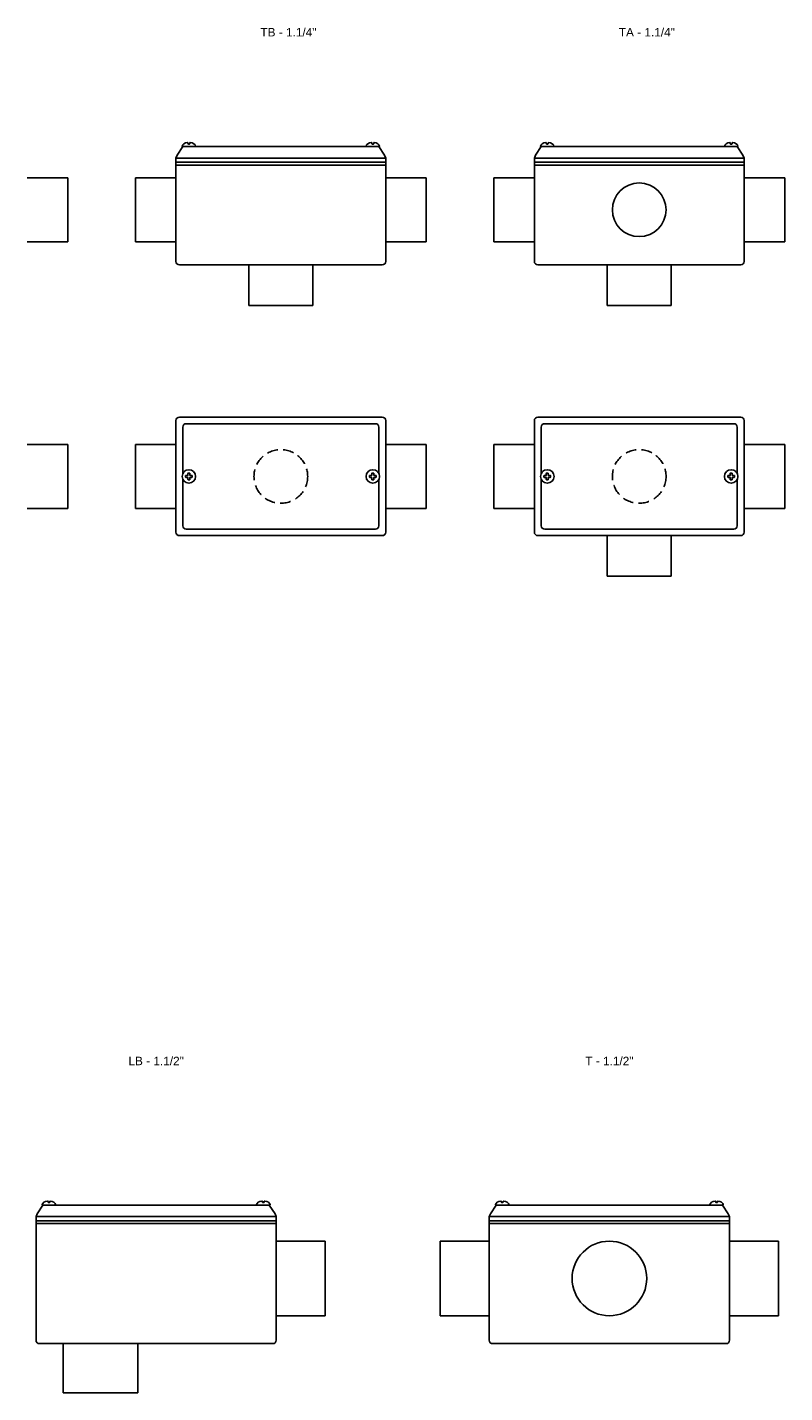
# Model space of a CAD drawing. Header units: millimetres. Extents: x -1637 to 3313, y 823 to 4086.
# Tile 10 of 18: x 1780 to 2228, y 1546 to 2353. Entities that reach past the tile are written whole.
import ezdxf
from ezdxf.enums import TextEntityAlignment as Align

# ---------------------------------------------------------------- set-up
doc = ezdxf.new("R2010")
doc.units = ezdxf.units.MM
doc.linetypes.add('HIDDEN', pattern=[9.525, 6.35, -3.175])
doc.layers.add('CONDULETE', color=8, linetype='Continuous')
doc.layers.add('FURO VASADO', color=251, linetype='HIDDEN')
doc.styles.get("Standard").update_dxf_attribs({"font": 'arial.ttf'})

msp = doc.modelspace()

# ---------------------------------------------------------------- linework, layer by layer
at = {"layer": 'CONDULETE'}
for p, q in [((1867.96, 2275.81), (1868.69, 2277.47)), ((1872.06, 2282.68), (1868.69, 2277.47)), ((1879.36, 2282.68), (1871.81, 2282.68)), ((1875.07, 2284.31), (1875.02, 2284.87)), ((1875.59, 2284.13), (1875.27, 2284.13)), ((1875.59, 2284.13), (1875.91, 2284.13)), ((1876.1, 2284.31), (1876.16, 2284.87)), ((1879.36, 2282.68), (1980.57, 2282.68)), ((1980.57, 2282.68), (1988.11, 2282.68)), ((1983.82, 2284.31), (1983.77, 2284.87)), ((1984.34, 2284.13), (1984.02, 2284.13)), ((1984.34, 2284.13), (1984.66, 2284.13)), ((1984.86, 2284.31), (1984.91, 2284.87)), ((1987.87, 2282.68), (1991.24, 2277.47)), ((1991.96, 2275.81), (1991.24, 2277.47)), ((2079.87, 2275.81), (2080.59, 2277.47)), ((2083.96, 2282.68), (2080.59, 2277.47)), ((2091.26, 2282.68), (2083.72, 2282.68)), ((2086.97, 2284.31), (2086.92, 2284.87)), ((2087.49, 2284.13), (2087.17, 2284.13)), ((2087.49, 2284.13), (2087.81, 2284.13)), ((2088.01, 2284.31), (2088.06, 2284.87)), ((2091.26, 2282.68), (2192.47, 2282.68)), ((2192.47, 2282.68), (2200.02, 2282.68)), ((2195.73, 2284.31), (2195.68, 2284.87)), ((2196.24, 2284.13), (2195.92, 2284.13)), ((2196.24, 2284.13), (2196.56, 2284.13)), ((2196.76, 2284.31), (2196.81, 2284.87)), ((2199.77, 2282.68), (2203.14, 2277.47)), ((2203.87, 2275.81), (2203.14, 2277.47)), ((1867.96, 2275.81), (1867.96, 2214.68)), ((1867.96, 2275.81), (1991.96, 2275.81)), ((1867.96, 2273.34), (1991.96, 2273.34)), ((1867.96, 2271.68), (1991.96, 2271.68)), ((1991.96, 2214.68), (1991.96, 2275.81)), ((2079.87, 2275.81), (2079.87, 2214.68)), ((2079.87, 2275.81), (2203.87, 2275.81)), ((2079.87, 2273.34), (2203.87, 2273.34)), ((2079.87, 2271.68), (2203.87, 2271.68)), ((2203.87, 2214.68), (2203.87, 2275.81)), ((1780.06, 2264.12), (1804.06, 2264.12)), ((1804.06, 2264.12), (1804.06, 2226.37)), ((1867.96, 2264.12), (1843.96, 2264.12)), ((1843.96, 2264.12), (1843.96, 2226.37)), ((1991.96, 2264.12), (2015.96, 2264.12)), ((2015.96, 2264.12), (2015.96, 2226.37)), ((2079.87, 2264.12), (2055.87, 2264.12)), ((2055.87, 2264.12), (2055.87, 2226.37)), ((2203.87, 2264.12), (2227.87, 2264.12)), ((2227.87, 2264.12), (2227.87, 2226.37)), ((1804.06, 2226.37), (1780.06, 2226.37)), ((1843.96, 2226.37), (1867.96, 2226.37)), ((2015.96, 2226.37), (1991.96, 2226.37)), ((2055.87, 2226.37), (2079.87, 2226.37)), ((2227.87, 2226.37), (2203.87, 2226.37)), ((1869.96, 2212.68), (1989.96, 2212.68)), ((1911.09, 2188.68), (1911.09, 2212.68)), ((1948.84, 2212.68), (1948.84, 2188.68)), ((2081.87, 2212.68), (2201.87, 2212.68)), ((2122.99, 2188.68), (2122.99, 2212.68)), ((2160.74, 2212.68), (2160.74, 2188.68)), ((1948.84, 2188.68), (1911.09, 2188.68)), ((2160.74, 2188.68), (2122.99, 2188.68)), ((1867.96, 2120.56), (1867.96, 2054.56)), ((1869.96, 2122.56), (1989.96, 2122.56)), ((1872.06, 2116.76), (1872.06, 2089.42)), ((1874.06, 2118.76), (1985.87, 2118.76)), ((1987.87, 2116.76), (1987.87, 2089.42)), ((1991.96, 2120.56), (1991.96, 2054.56)), ((2079.87, 2120.56), (2079.87, 2054.56)), ((2081.87, 2122.56), (2201.87, 2122.56)), ((2083.96, 2116.76), (2083.96, 2089.42)), ((2085.96, 2118.76), (2197.77, 2118.76)), ((2199.77, 2116.76), (2199.77, 2089.42)), ((2203.87, 2120.56), (2203.87, 2054.56)), ((1780.06, 2106.43), (1804.06, 2106.43)), ((1804.06, 2106.43), (1804.06, 2068.68)), ((1867.96, 2106.43), (1843.96, 2106.43)), ((1843.96, 2106.43), (1843.96, 2068.68)), ((1991.96, 2106.43), (2015.96, 2106.43)), ((2015.96, 2106.43), (2015.96, 2068.68)), ((2079.87, 2106.43), (2055.87, 2106.43)), ((2055.87, 2106.43), (2055.87, 2068.68)), ((2203.87, 2106.43), (2227.87, 2106.43)), ((2227.87, 2106.43), (2227.87, 2068.68)), ((1872.06, 2085.69), (1872.06, 2058.35)), ((1872.06, 2085.69), (1872.06, 2058.35)), ((1873.59, 2087.56), (1873.59, 2087.93)), ((1873.59, 2087.56), (1873.59, 2087.19)), ((1873.79, 2088.13), (1874.86, 2088.13)), ((1873.79, 2086.99), (1874.86, 2086.99)), ((1875.02, 2089.35), (1875.02, 2088.29)), ((1875.02, 2085.76), (1875.02, 2086.83)), ((1875.59, 2089.55), (1875.22, 2089.55)), ((1875.59, 2085.56), (1875.22, 2085.56)), ((1875.59, 2089.55), (1875.96, 2089.55)), ((1875.59, 2085.56), (1875.96, 2085.56)), ((1876.16, 2089.35), (1876.16, 2088.29)), ((1876.16, 2085.76), (1876.16, 2086.83)), ((1877.38, 2088.13), (1876.32, 2088.13)), ((1877.38, 2086.99), (1876.32, 2086.99)), ((1877.58, 2087.56), (1877.58, 2087.93)), ((1877.58, 2087.56), (1877.58, 2087.19)), ((1982.35, 2087.56), (1982.35, 2087.93)), ((1982.35, 2087.56), (1982.35, 2087.19)), ((1982.55, 2088.13), (1983.61, 2088.13)), ((1982.55, 2086.99), (1983.61, 2086.99)), ((1983.77, 2089.35), (1983.77, 2088.29)), ((1983.77, 2085.76), (1983.77, 2086.83)), ((1984.34, 2089.55), (1983.97, 2089.55)), ((1984.34, 2085.56), (1983.97, 2085.56)), ((1984.34, 2089.55), (1984.71, 2089.55)), ((1984.34, 2085.56), (1984.71, 2085.56)), ((1984.91, 2089.35), (1984.91, 2088.29)), ((1984.91, 2085.76), (1984.91, 2086.83)), ((1986.14, 2088.13), (1985.07, 2088.13)), ((1986.14, 2086.99), (1985.07, 2086.99)), ((1986.34, 2087.56), (1986.34, 2087.93)), ((1986.34, 2087.56), (1986.34, 2087.19)), ((1987.87, 2085.69), (1987.87, 2058.35)), ((1987.87, 2085.69), (1987.87, 2058.35)), ((2083.96, 2085.69), (2083.96, 2058.35)), ((2083.96, 2085.69), (2083.96, 2058.35)), ((2085.5, 2087.56), (2085.5, 2087.93)), ((2085.5, 2087.56), (2085.5, 2087.19)), ((2085.7, 2088.13), (2086.76, 2088.13)), ((2085.7, 2086.99), (2086.76, 2086.99)), ((2086.92, 2089.35), (2086.92, 2088.29)), ((2086.92, 2085.76), (2086.92, 2086.83)), ((2087.49, 2089.55), (2087.12, 2089.55)), ((2087.49, 2085.56), (2087.12, 2085.56)), ((2087.49, 2089.55), (2087.86, 2089.55)), ((2087.49, 2085.56), (2087.86, 2085.56)), ((2088.06, 2089.35), (2088.06, 2088.29)), ((2088.06, 2085.76), (2088.06, 2086.83)), ((2089.28, 2088.13), (2088.22, 2088.13)), ((2089.28, 2086.99), (2088.22, 2086.99)), ((2089.48, 2087.56), (2089.48, 2087.93)), ((2089.48, 2087.56), (2089.48, 2087.19)), ((2194.25, 2087.56), (2194.25, 2087.93)), ((2194.25, 2087.56), (2194.25, 2087.19)), ((2194.45, 2088.13), (2195.52, 2088.13)), ((2194.45, 2086.99), (2195.52, 2086.99)), ((2195.67, 2089.35), (2195.67, 2088.29)), ((2195.67, 2085.76), (2195.67, 2086.83)), ((2196.24, 2089.55), (2195.87, 2089.55)), ((2196.24, 2085.56), (2195.87, 2085.56)), ((2196.24, 2089.55), (2196.61, 2089.55)), ((2196.24, 2085.56), (2196.61, 2085.56)), ((2196.81, 2089.35), (2196.81, 2088.29)), ((2196.81, 2085.76), (2196.81, 2086.83)), ((2198.04, 2088.13), (2196.97, 2088.13)), ((2198.04, 2086.99), (2196.97, 2086.99)), ((2198.24, 2087.56), (2198.24, 2087.93)), ((2198.24, 2087.56), (2198.24, 2087.19)), ((2199.77, 2085.69), (2199.77, 2058.35)), ((2199.77, 2085.69), (2199.77, 2058.35)), ((1804.06, 2068.68), (1780.06, 2068.68)), ((1843.96, 2068.68), (1867.96, 2068.68)), ((2015.96, 2068.68), (1991.96, 2068.68)), ((2055.87, 2068.68), (2079.87, 2068.68)), ((2227.87, 2068.68), (2203.87, 2068.68)), ((1869.96, 2052.56), (1989.96, 2052.56)), ((1874.06, 2056.35), (1985.87, 2056.35)), ((2081.87, 2052.56), (2201.87, 2052.56)), ((2085.96, 2056.35), (2197.77, 2056.35)), ((2122.99, 2028.56), (2122.99, 2052.56)), ((2160.74, 2052.56), (2160.74, 2028.56)), ((2160.74, 2028.56), (2122.99, 2028.56)), ((1789.33, 1656.65), (1785.96, 1651.44)), ((1796.63, 1656.65), (1789.08, 1656.65)), ((1792.33, 1658.28), (1792.28, 1658.84)), ((1792.85, 1658.1), (1792.53, 1658.1)), ((1792.85, 1658.1), (1793.17, 1658.1)), ((1793.37, 1658.28), (1793.42, 1658.84)), ((1796.63, 1656.65), (1915.84, 1656.65)), ((1915.84, 1656.65), (1923.38, 1656.65)), ((1919.09, 1658.28), (1919.04, 1658.84)), ((1919.61, 1658.1), (1919.29, 1658.1)), ((1919.61, 1658.1), (1919.93, 1658.1)), ((1920.13, 1658.28), (1920.18, 1658.84)), ((1923.14, 1656.65), (1926.51, 1651.44)), ((2057.33, 1656.65), (2053.96, 1651.44)), ((2064.63, 1656.65), (2057.08, 1656.65)), ((2060.34, 1658.28), (2060.29, 1658.84)), ((2060.85, 1658.1), (2060.53, 1658.1)), ((2060.85, 1658.1), (2061.17, 1658.1)), ((2061.37, 1658.28), (2061.42, 1658.84)), ((2064.63, 1656.65), (2183.84, 1656.65)), ((2183.84, 1656.65), (2191.38, 1656.65)), ((2187.09, 1658.28), (2187.04, 1658.84)), ((2187.61, 1658.1), (2187.29, 1658.1)), ((2187.61, 1658.1), (2187.93, 1658.1)), ((2188.13, 1658.28), (2188.18, 1658.84)), ((2191.14, 1656.65), (2194.51, 1651.44)), ((1785.23, 1649.78), (1785.96, 1651.44)), ((1785.23, 1649.78), (1785.23, 1576.65)), ((1785.23, 1649.78), (1927.23, 1649.78)), ((1927.23, 1649.78), (1926.51, 1651.44)), ((1927.23, 1576.65), (1927.23, 1649.78)), ((2053.23, 1649.78), (2053.96, 1651.44)), ((2053.23, 1649.78), (2053.23, 1576.65)), ((2053.23, 1649.78), (2195.23, 1649.78)), ((2195.23, 1649.78), (2194.51, 1651.44)), ((2195.23, 1576.65), (2195.23, 1649.78)), ((1785.23, 1647.31), (1927.23, 1647.31)), ((1785.23, 1645.65), (1927.23, 1645.65)), ((2053.23, 1647.31), (2195.23, 1647.31)), ((2053.23, 1645.65), (2195.23, 1645.65)), ((1927.23, 1635.27), (1956.23, 1635.27)), ((1956.23, 1635.27), (1956.23, 1591.17)), ((2053.23, 1635.27), (2024.23, 1635.27)), ((2024.23, 1635.27), (2024.23, 1591.17)), ((2195.23, 1635.27), (2224.23, 1635.27)), ((2224.23, 1635.27), (2224.23, 1591.17)), ((1956.23, 1591.17), (1927.23, 1591.17)), ((2024.23, 1591.17), (2053.23, 1591.17)), ((2224.23, 1591.17), (2195.23, 1591.17)), ((1787.23, 1574.65), (1925.23, 1574.65)), ((1801.23, 1574.65), (1801.23, 1545.65)), ((1845.33, 1545.65), (1845.33, 1574.65)), ((2055.23, 1574.65), (2193.23, 1574.65)), ((1801.23, 1545.65), (1845.33, 1545.65))]:
    msp.add_line(p, q, dxfattribs=at)
for centre, radius in [((2141.87, 2245.24), 15.88), ((1875.59, 2087.56), 3.99), ((1984.34, 2087.56), 3.99), ((2087.49, 2087.56), 3.99), ((2196.24, 2087.56), 3.99), ((2124.23, 1613.22), 22.05)]:
    msp.add_circle(centre, radius, dxfattribs=at)
for centre, radius, start, end in [((1871.81, 2282.88), 0.2, 170.96153, 270), ((1874.82, 2284.85), 0.2, 5.15271, 97.00038), ((1875.27, 2284.33), 0.2, 185.15271, 270), ((1875.91, 2284.33), 0.2, 270, 354.84729), ((1876.35, 2284.85), 0.2, 82.99962, 174.84729), ((1879.36, 2282.88), 0.2, 270, 9.03847), ((1980.57, 2282.88), 0.2, 170.96153, 270), ((1983.57, 2284.85), 0.2, 5.15271, 97.00038), ((1984.02, 2284.33), 0.2, 185.15271, 270), ((1984.66, 2284.33), 0.2, 270, 354.84729), ((1985.11, 2284.85), 0.2, 82.99962, 174.84729), ((1988.11, 2282.88), 0.2, 270, 9.03847), ((2083.72, 2282.88), 0.2, 170.96153, 270), ((2086.72, 2284.85), 0.2, 5.15271, 97.00038), ((2087.17, 2284.33), 0.2, 185.15271, 270), ((2087.81, 2284.33), 0.2, 270, 354.84729), ((2088.26, 2284.85), 0.2, 82.99962, 174.84729), ((2091.26, 2282.88), 0.2, 270, 9.03847), ((2192.47, 2282.88), 0.2, 170.96153, 270), ((2195.48, 2284.85), 0.2, 5.15271, 97.00038), ((2195.92, 2284.33), 0.2, 185.15271, 270), ((2196.56, 2284.33), 0.2, 270, 354.84729), ((2197.01, 2284.85), 0.2, 82.99962, 174.84729), ((2200.02, 2282.88), 0.2, 270, 9.03847), ((1869.96, 2214.68), 2, 180, 270), ((1989.96, 2214.68), 2, 270, 0), ((2081.87, 2214.68), 2, 180, 270), ((2201.87, 2214.68), 2, 270, 0), ((1869.96, 2120.56), 2, 90, 180), ((1874.06, 2116.76), 2, 90, 180), ((1985.87, 2116.76), 2, 0, 90), ((1989.96, 2120.56), 2, 0, 90), ((2081.87, 2120.56), 2, 90, 180), ((2085.96, 2116.76), 2, 90, 180), ((2197.77, 2116.76), 2, 0, 90), ((2201.87, 2120.56), 2, 0, 90), ((1873.79, 2087.93), 0.2, 90, 180), ((1873.79, 2087.19), 0.2, 180, 270), ((1874.86, 2088.29), 0.16, 270, 0), ((1874.86, 2086.83), 0.16, 0, 90), ((1875.22, 2089.35), 0.2, 90, 180), ((1875.22, 2085.76), 0.2, 180, 270), ((1875.96, 2089.35), 0.2, 0, 90), ((1875.96, 2085.76), 0.2, 270, 0), ((1876.32, 2088.29), 0.16, 180, 270), ((1876.32, 2086.83), 0.16, 90, 180), ((1877.38, 2087.93), 0.2, 0, 90), ((1877.38, 2087.19), 0.2, 270, 0), ((1982.55, 2087.93), 0.2, 90, 180), ((1982.55, 2087.19), 0.2, 180, 270), ((1983.61, 2088.29), 0.16, 270, 0), ((1983.61, 2086.83), 0.16, 0, 90), ((1983.97, 2089.35), 0.2, 90, 180), ((1983.97, 2085.76), 0.2, 180, 270), ((1984.71, 2089.35), 0.2, 0, 90), ((1984.71, 2085.76), 0.2, 270, 0), ((1985.07, 2088.29), 0.16, 180, 270), ((1985.07, 2086.83), 0.16, 90, 180), ((1986.14, 2087.93), 0.2, 0, 90), ((1986.14, 2087.19), 0.2, 270, 0), ((2085.7, 2087.93), 0.2, 90, 180), ((2085.7, 2087.19), 0.2, 180, 270), ((2086.76, 2088.29), 0.16, 270, 0), ((2086.76, 2086.83), 0.16, 0, 90), ((2087.12, 2089.35), 0.2, 90, 180), ((2087.12, 2085.76), 0.2, 180, 270), ((2087.86, 2089.35), 0.2, 0, 90), ((2087.86, 2085.76), 0.2, 270, 0), ((2088.22, 2088.29), 0.16, 180, 270), ((2088.22, 2086.83), 0.16, 90, 180), ((2089.28, 2087.93), 0.2, 0, 90), ((2089.28, 2087.19), 0.2, 270, 0), ((2194.45, 2087.93), 0.2, 90, 180), ((2194.45, 2087.19), 0.2, 180, 270), ((2195.52, 2088.29), 0.16, 270, 0), ((2195.52, 2086.83), 0.16, 0, 90), ((2195.87, 2089.35), 0.2, 90, 180), ((2195.87, 2085.76), 0.2, 180, 270), ((2196.61, 2089.35), 0.2, 0, 90), ((2196.61, 2085.76), 0.2, 270, 0), ((2196.97, 2088.29), 0.16, 180, 270), ((2196.97, 2086.83), 0.16, 90, 180), ((2198.04, 2087.93), 0.2, 0, 90), ((2198.04, 2087.19), 0.2, 270, 0), ((1869.96, 2054.56), 2, 180, 270), ((1874.06, 2058.35), 2, 180, 270), ((1985.87, 2058.35), 2, 270, 0), ((1989.96, 2054.56), 2, 270, 0), ((2081.87, 2054.56), 2, 180, 270), ((2085.96, 2058.35), 2, 180, 270), ((2197.77, 2058.35), 2, 270, 0), ((2201.87, 2054.56), 2, 270, 0), ((1789.08, 1656.85), 0.2, 170.96153, 270), ((1792.09, 1658.82), 0.2, 5.15271, 97.00038), ((1792.53, 1658.3), 0.2, 185.15271, 270), ((1793.17, 1658.3), 0.2, 270, 354.84729), ((1793.62, 1658.82), 0.2, 82.99962, 174.84729), ((1796.63, 1656.85), 0.2, 270, 9.03847), ((1915.84, 1656.85), 0.2, 170.96153, 270), ((1918.84, 1658.82), 0.2, 5.15271, 97.00038), ((1919.29, 1658.3), 0.2, 185.15271, 270), ((1919.93, 1658.3), 0.2, 270, 354.84729), ((1920.38, 1658.82), 0.2, 82.99962, 174.84729), ((1923.38, 1656.85), 0.2, 270, 9.03847), ((2057.08, 1656.85), 0.2, 170.96153, 270), ((2060.09, 1658.82), 0.2, 5.15271, 97.00038), ((2060.53, 1658.3), 0.2, 185.15271, 270), ((2061.17, 1658.3), 0.2, 270, 354.84729), ((2061.62, 1658.82), 0.2, 82.99962, 174.84729), ((2064.63, 1656.85), 0.2, 270, 9.03847), ((2183.84, 1656.85), 0.2, 170.96153, 270), ((2186.84, 1658.82), 0.2, 5.15271, 97.00038), ((2187.29, 1658.3), 0.2, 185.15271, 270), ((2187.93, 1658.3), 0.2, 270, 354.84729), ((2188.38, 1658.82), 0.2, 82.99962, 174.84729), ((2191.38, 1656.85), 0.2, 270, 9.03847), ((1787.23, 1576.65), 2, 180, 270), ((1925.23, 1576.65), 2, 270, 0), ((2055.23, 1576.65), 2, 180, 270), ((2193.23, 1576.65), 2, 270, 0)]:
    msp.add_arc(centre, radius, start, end, dxfattribs=at)
for centre, major_axis, start_param, end_param in [((1875.59, 2282.68), (-3.99, 0), -1.37064, -0.095985), ((1875.59, 2282.68), (3.99, 0), 0.095985, 1.37064), ((2087.49, 2282.68), (-3.99, 0), -1.37064, -0.095985), ((2087.49, 2282.68), (3.99, 0), 0.095985, 1.37064), ((1792.85, 1656.65), (3.99, 0), 1.770953, 3.045608), ((1792.85, 1656.65), (3.99, 0), 0.095985, 1.37064), ((2060.85, 1656.65), (3.99, 0), 1.770953, 3.045608), ((2060.85, 1656.65), (3.99, 0), 0.095985, 1.37064)]:
    msp.add_ellipse(centre, major_axis=major_axis, ratio=0.605263, start_param=start_param, end_param=end_param, dxfattribs=at)
at = {"layer": 'CONDULETE', "extrusion": (0, 0, -1)}
for centre, start_param, end_param in [((1984.34, 2282.68), 0.095985, 1.37064), ((1984.34, 2282.68), 1.770953, 3.045608), ((2196.24, 2282.68), 0.095985, 1.37064), ((2196.24, 2282.68), 1.770953, 3.045608), ((1919.61, 1656.65), 0.095985, 1.37064), ((1919.61, 1656.65), 1.770953, 3.045608), ((2187.61, 1656.65), 0.095985, 1.37064), ((2187.61, 1656.65), 1.770953, 3.045608)]:
    msp.add_ellipse(centre, major_axis=(-3.99, 0), ratio=0.605263, start_param=start_param, end_param=end_param, dxfattribs=at)
at = {"layer": 'FURO VASADO', "linetype": 'HIDDEN'}
for centre in [(1929.96, 2087.56), (2141.87, 2087.56)]:
    msp.add_circle(centre, 15.88, dxfattribs=at)

# ---------------------------------------------------------------- texts
at = {"color": 1}
for s, p in [('TB - 1.1/4"', (1934.46, 2347.76)), ('TA - 1.1/4"', (2146.37, 2347.76)), ('LB - 1.1/2"', (1856.23, 1739.34)), ('T - 1.1/2"', (2124.23, 1739.34))]:
    msp.add_text(s, height=5, dxfattribs=at).set_placement(p, align=Align.CENTER)

doc.saveas('drawing.dxf')
